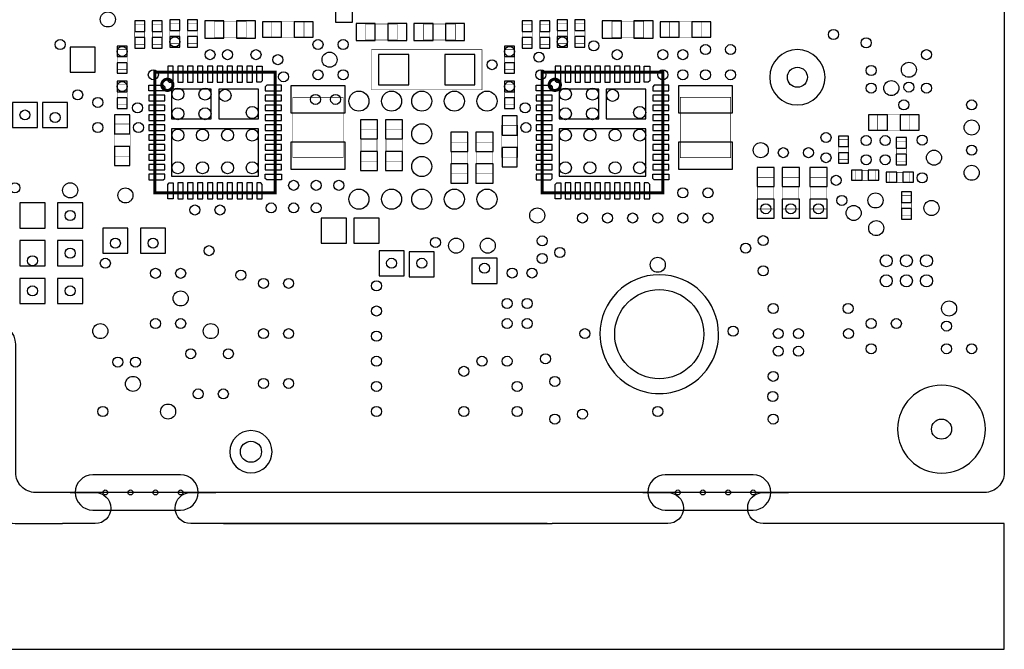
# Model space of a CAD drawing. Extents: x -127 to 3470, y -2628 to 437.
# Tile 2 of 6: x 1510 to 3470, y -2628 to -1376. Entities that reach past the tile are written whole.
import ezdxf

# ---------------------------------------------------------------- set-up
doc = ezdxf.new("R2010")
doc.units = 0
for name, color, linetype in [('BG_OUTLINE', 2, 'CONTINUOUS'), ('BG_WASTE_STRIPS', 1, 'CONTINUOUS'), ('PG_ASSEMBLY_BOTTOM', 3, 'CONTINUOUS'), ('PIN_BOTTOM', 4, 'CONTINUOUS'), ('RKO_ALL', 5, 'CONTINUOUS'), ('VC_BOTTOM', 6, 'CONTINUOUS')]:
    doc.layers.add(name, color=color, linetype=linetype)

msp = doc.modelspace()

# ---------------------------------------------------------------- linework, layer by layer
at = {"layer": 'BG_OUTLINE'}
msp.add_lwpolyline([(3470, 85.63), (3470, -2276.57, -0.414237), (3430.63, -2315.94), (1540.87, -2315.94, -0.414256), (1501.5, -2276.57), (1501.5, -2020.67, 0.414197), (1462.13, -1981.3), (241.65, -1981.3, -0.414191), (202.28, -1941.93), (202.28, -1567.91, 0.414213), (162.91, -1528.54), (-85.12, -1528.54, -0.41422), (-124.49, -1489.17), (-124.49, 85.63, -0.414203), (-85.12, 125), (3430.63, 125, -0.414212)], format="xyb", close=True, dxfattribs=at)
at = {"layer": 'BG_WASTE_STRIPS'}
for points in [[(-87, -1528.54, -1), (-87, -1590.54), (-87.49, -1590.54, 0.414214), (-124.49, -1627.54), (-124.49, -2627.94), (3470, -2627.94), (3470, -2377.94)], [(153, -1528.54), (103, -1528.54, 1), (103, -1590.54), (103, -1590.54, -0.414214), (140, -1627.54), (140, -1980.3, 0.414214), (203, -2043.3), (1382.5, -2043.3, -0.414214), (1444.5, -2105.3), (1444.5, -2315.94, 0.414214), (1506.5, -2377.94), (1595, -2377.94)], [(1610, -2315.94), (1660, -2315.94, -1), (1660, -2377.94), (1595, -2377.94)], [(2560, -2377.94), (1850, -2377.94, -1), (1850, -2315.94), (1900, -2315.94)], [(2750, -2315.94), (2800, -2315.94, -1), (2800, -2377.94), (2570, -2377.94)], [(3470, -2377.94), (2990, -2377.94, -1), (2990, -2315.94), (3040, -2315.94)]]:
    msp.add_lwpolyline(points, format="xyb", dxfattribs=at)
for points in [[(2570, -2315.94), (2520, -2315.94)], [(1915, -2377.94), (2570, -2377.94)]]:
    msp.add_lwpolyline(points, dxfattribs=at)
at = {"layer": 'PG_ASSEMBLY_BOTTOM'}
for points, const_width in [([(1758.5, -1385), (1738.5, -1385), (1738.5, -1425), (1758.5, -1425)], 1), ([(1793.5, -1385), (1773.5, -1385), (1773.5, -1425), (1793.5, -1425)], 1), ([(1808.5, -1423), (1828.5, -1423), (1828.5, -1383), (1808.5, -1383)], 1), ([(1843.5, -1423), (1863.5, -1423), (1863.5, -1383), (1843.5, -1383)], 1), ([(1897.5, -1379), (1897.5, -1411), (1960.5, -1411), (1960.5, -1379)], 1), ([(2011.5, -1379), (2011.5, -1411), (2075.5, -1411), (2075.5, -1379)], 1), ([(2261, -1416), (2261, -1384), (2198, -1384), (2198, -1416)], 1), ([(2314, -1384), (2314, -1416), (2377, -1416), (2377, -1384)], 1), ([(2530, -1385), (2510, -1385), (2510, -1425), (2530, -1425)], 1), ([(2565, -1385), (2545, -1385), (2545, -1425), (2565, -1425)], 1), ([(2580, -1423), (2600, -1423), (2600, -1383), (2580, -1383)], 1), ([(2615, -1423), (2635, -1423), (2635, -1383), (2615, -1383)], 1), ([(2689, -1379), (2689, -1411), (2752, -1411), (2752, -1379)], 1), ([(2803, -1379), (2803, -1411), (2867, -1411), (2867, -1379)], 1), ([(1703.5, -1475), (1723.5, -1475), (1723.5, -1435), (1703.5, -1435)], 1), ([(2210, -1435), (2210, -1515), (2430, -1515), (2430, -1435)], 1), ([(2475, -1475), (2495, -1475), (2495, -1435), (2475, -1435)], 1), ([(2018.5, -1480), (2018.5, -1720), (1778.5, -1720), (1778.5, -1480)], 6), ([(2790, -1480), (2790, -1720), (2550, -1720), (2550, -1480)], 6), ([(1703.5, -1545), (1723.5, -1545), (1723.5, -1505), (1703.5, -1505)], 1), ([(2475, -1545), (2495, -1545), (2495, -1505), (2475, -1505)], 1), ([(2153.5, -1530), (2053.5, -1530), (2053.5, -1650), (2153.5, -1650)], 1), ([(2925, -1530), (2825, -1530), (2825, -1650), (2925, -1650)], 1), ([(3218, -1564), (3218, -1596), (3282, -1596), (3282, -1564)], 1), ([(1729.5, -1583), (1697.5, -1583), (1697.5, -1647), (1729.5, -1647)], 1), ([(2501, -1585.5), (2469, -1585.5), (2469, -1649.5), (2501, -1649.5)], 1), ([(2221, -1594), (2189, -1594), (2189, -1657), (2221, -1657)], 1), ([(2271, -1594), (2239, -1594), (2239, -1657), (2271, -1657)], 1), ([(2401, -1619), (2369, -1619), (2369, -1682), (2401, -1682)], 1), ([(2451, -1619), (2419, -1619), (2419, -1682), (2451, -1682)], 1), ([(3140, -1654), (3160, -1654), (3160, -1614), (3140, -1614)], 1), ([(3275, -1617), (3255, -1617), (3255, -1657), (3275, -1657)], 1), ([(3173, -1675), (3173, -1695), (3213, -1695), (3213, -1675)], 1), ([(3242, -1679), (3242, -1699), (3282, -1699), (3282, -1679)], 1), ([(3011, -1689), (2979, -1689), (2979, -1752), (3011, -1752)], 1), ([(3061, -1689), (3029, -1689), (3029, -1752), (3061, -1752)], 1), ([(3116, -1689), (3084, -1689), (3084, -1752), (3116, -1752)], 1), ([(3265, -1765), (3285, -1765), (3285, -1725), (3265, -1725)], 1)]:
    msp.add_lwpolyline(points, close=True, dxfattribs=dict(at, const_width=const_width))
at = {"layer": 'PG_ASSEMBLY_BOTTOM', "const_width": 6}
for points in [[(1814.681, -1505, 1), (1792.319, -1505, 1)], [(2586.181, -1505, 1), (2563.819, -1505, 1)]]:
    msp.add_lwpolyline(points, format="xyb", close=True, dxfattribs=at)
at = {"layer": 'PIN_BOTTOM'}
for points in [[(2172, -1380.5), (2172, -1342.5), (2138, -1342.5), (2138, -1380.5)], [(1758.5, -1399), (1758.5, -1378), (1738.5, -1378), (1738.5, -1399)], [(1793.5, -1399), (1793.5, -1378), (1773.5, -1378), (1773.5, -1399)], [(1808.5, -1376), (1808.5, -1397), (1828.5, -1397), (1828.5, -1376)], [(1843.5, -1376), (1843.5, -1397), (1863.5, -1397), (1863.5, -1376)], [(1916, -1378), (1878, -1378), (1878, -1412), (1916, -1412)], [(1979, -1378), (1941, -1378), (1941, -1412), (1979, -1412)], [(2031, -1380), (1993, -1380), (1993, -1410), (2031, -1410)], [(2094, -1380), (2056, -1380), (2056, -1410), (2094, -1410)], [(2179.5, -1417), (2217.5, -1417), (2217.5, -1383), (2179.5, -1383)], [(2242.5, -1417), (2280.5, -1417), (2280.5, -1383), (2242.5, -1383)], [(2332.5, -1383), (2294.5, -1383), (2294.5, -1417), (2332.5, -1417)], [(2395.5, -1383), (2357.5, -1383), (2357.5, -1417), (2395.5, -1417)], [(2530, -1399), (2530, -1378), (2510, -1378), (2510, -1399)], [(2565, -1399), (2565, -1378), (2545, -1378), (2545, -1399)], [(2580, -1376), (2580, -1397), (2600, -1397), (2600, -1376)], [(2615, -1376), (2615, -1397), (2635, -1397), (2635, -1376)], [(2707.5, -1378), (2669.5, -1378), (2669.5, -1412), (2707.5, -1412)], [(2770.5, -1378), (2732.5, -1378), (2732.5, -1412), (2770.5, -1412)], [(2822.5, -1380), (2784.5, -1380), (2784.5, -1410), (2822.5, -1410)], [(2885.5, -1380), (2847.5, -1380), (2847.5, -1410), (2885.5, -1410)], [(1758.5, -1432), (1758.5, -1411), (1738.5, -1411), (1738.5, -1432)], [(1793.5, -1432), (1793.5, -1411), (1773.5, -1411), (1773.5, -1432)], [(1808.5, -1409), (1808.5, -1430), (1828.5, -1430), (1828.5, -1409)], [(1843.5, -1409), (1843.5, -1430), (1863.5, -1430), (1863.5, -1409)], [(2530, -1432), (2530, -1411), (2510, -1411), (2510, -1432)], [(2565, -1432), (2565, -1411), (2545, -1411), (2545, -1432)], [(2580, -1409), (2580, -1430), (2600, -1430), (2600, -1409)], [(2615, -1409), (2615, -1430), (2635, -1430), (2635, -1409)], [(1660, -1480), (1660, -1430), (1610, -1430), (1610, -1480)], [(1703.5, -1428), (1703.5, -1449), (1723.5, -1449), (1723.5, -1428)], [(2475, -1428), (2475, -1449), (2495, -1449), (2495, -1428)], [(2284, -1445), (2224, -1445), (2224, -1505), (2284, -1505)], [(2416, -1445), (2356, -1445), (2356, -1505), (2416, -1505)], [(1703.5, -1461), (1703.5, -1482), (1723.5, -1482), (1723.5, -1461)], [(1804.417, -1468), (1804.417, -1497), (1807.417, -1500), (1815.417, -1500), (1815.417, -1468)], [(1824.102, -1468), (1824.102, -1500), (1835.102, -1500), (1835.102, -1468)], [(1843.787, -1468), (1843.787, -1500), (1854.787, -1500), (1854.787, -1468)], [(1863.472, -1468), (1863.472, -1500), (1874.472, -1500), (1874.472, -1468)], [(1883.157, -1468), (1883.157, -1500), (1894.157, -1500), (1894.157, -1468)], [(1902.843, -1468), (1902.843, -1500), (1913.843, -1500), (1913.843, -1468)], [(1922.528, -1468), (1922.528, -1500), (1933.528, -1500), (1933.528, -1468)], [(1942.213, -1468), (1942.213, -1500), (1953.213, -1500), (1953.213, -1468)], [(1961.898, -1468), (1961.898, -1500), (1972.898, -1500), (1972.898, -1468)], [(1992.583, -1468), (1992.583, -1497), (1989.583, -1500), (1981.583, -1500), (1981.583, -1468)], [(2475, -1461), (2475, -1482), (2495, -1482), (2495, -1461)], [(2575.917, -1468), (2575.917, -1497), (2578.917, -1500), (2586.917, -1500), (2586.917, -1468)], [(2595.602, -1468), (2595.602, -1500), (2606.602, -1500), (2606.602, -1468)], [(2615.287, -1468), (2615.287, -1500), (2626.287, -1500), (2626.287, -1468)], [(2634.972, -1468), (2634.972, -1500), (2645.972, -1500), (2645.972, -1468)], [(2654.657, -1468), (2654.657, -1500), (2665.657, -1500), (2665.657, -1468)], [(2674.343, -1468), (2674.343, -1500), (2685.343, -1500), (2685.343, -1468)], [(2694.028, -1468), (2694.028, -1500), (2705.028, -1500), (2705.028, -1468)], [(2713.713, -1468), (2713.713, -1500), (2724.713, -1500), (2724.713, -1468)], [(2733.398, -1468), (2733.398, -1500), (2744.398, -1500), (2744.398, -1468)], [(2764.083, -1468), (2764.083, -1497), (2761.083, -1500), (2753.083, -1500), (2753.083, -1468)], [(1703.5, -1498), (1703.5, -1519), (1723.5, -1519), (1723.5, -1498)], [(1766.5, -1505.917), (1795.5, -1505.917), (1798.5, -1508.917), (1798.5, -1516.917), (1766.5, -1516.917)], [(2030.5, -1505.917), (2001.5, -1505.917), (1998.5, -1508.917), (1998.5, -1516.917), (2030.5, -1516.917)], [(2157.5, -1561), (2157.5, -1507), (2049.5, -1507), (2049.5, -1561)], [(2475, -1498), (2475, -1519), (2495, -1519), (2495, -1498)], [(2538, -1505.917), (2567, -1505.917), (2570, -1508.917), (2570, -1516.917), (2538, -1516.917)], [(2802, -1505.917), (2773, -1505.917), (2770, -1508.917), (2770, -1516.917), (2802, -1516.917)], [(2929, -1561), (2929, -1507), (2821, -1507), (2821, -1561)], [(1766.5, -1536.602), (1798.5, -1536.602), (1798.5, -1525.602), (1766.5, -1525.602)], [(1891, -1513.5), (1812, -1513.5), (1812, -1572.5), (1891, -1572.5)], [(1985, -1513.5), (1906, -1513.5), (1906, -1572.5), (1985, -1572.5)], [(2030.5, -1525.602), (1998.5, -1525.602), (1998.5, -1536.602), (2030.5, -1536.602)], [(2538, -1536.602), (2570, -1536.602), (2570, -1525.602), (2538, -1525.602)], [(2662.5, -1513.5), (2583.5, -1513.5), (2583.5, -1572.5), (2662.5, -1572.5)], [(2756.5, -1513.5), (2677.5, -1513.5), (2677.5, -1572.5), (2756.5, -1572.5)], [(2802, -1525.602), (2770, -1525.602), (2770, -1536.602), (2802, -1536.602)], [(1545, -1590), (1545, -1540), (1495, -1540), (1495, -1590)], [(1605, -1590), (1605, -1540), (1555, -1540), (1555, -1590)], [(1703.5, -1531), (1703.5, -1552), (1723.5, -1552), (1723.5, -1531)], [(1766.5, -1556.287), (1798.5, -1556.287), (1798.5, -1545.287), (1766.5, -1545.287)], [(2030.5, -1545.287), (1998.5, -1545.287), (1998.5, -1556.287), (2030.5, -1556.287)], [(2475, -1531), (2475, -1552), (2495, -1552), (2495, -1531)], [(2538, -1556.287), (2570, -1556.287), (2570, -1545.287), (2538, -1545.287)], [(2802, -1545.287), (2770, -1545.287), (2770, -1556.287), (2802, -1556.287)], [(1728.5, -1602.5), (1728.5, -1564.5), (1698.5, -1564.5), (1698.5, -1602.5)], [(1766.5, -1575.972), (1798.5, -1575.972), (1798.5, -1564.972), (1766.5, -1564.972)], [(2030.5, -1564.972), (1998.5, -1564.972), (1998.5, -1575.972), (2030.5, -1575.972)], [(2500, -1605), (2500, -1567), (2470, -1567), (2470, -1605)], [(2538, -1575.972), (2570, -1575.972), (2570, -1564.972), (2538, -1564.972)], [(2802, -1564.972), (2770, -1564.972), (2770, -1575.972), (2802, -1575.972)], [(3237.5, -1565), (3199.5, -1565), (3199.5, -1595), (3237.5, -1595)], [(3300.5, -1565), (3262.5, -1565), (3262.5, -1595), (3300.5, -1595)], [(1766.5, -1595.657), (1798.5, -1595.657), (1798.5, -1584.657), (1766.5, -1584.657)], [(2030.5, -1584.657), (1998.5, -1584.657), (1998.5, -1595.657), (2030.5, -1595.657)], [(2222, -1612.5), (2222, -1574.5), (2188, -1574.5), (2188, -1612.5)], [(2272, -1612.5), (2272, -1574.5), (2238, -1574.5), (2238, -1612.5)], [(2538, -1595.657), (2570, -1595.657), (2570, -1584.657), (2538, -1584.657)], [(2802, -1584.657), (2770, -1584.657), (2770, -1595.657), (2802, -1595.657)], [(1766.5, -1615.343), (1798.5, -1615.343), (1798.5, -1604.343), (1766.5, -1604.343)], [(1985, -1592.5), (1812, -1592.5), (1812, -1686.5), (1985, -1686.5)], [(2030.5, -1604.343), (1998.5, -1604.343), (1998.5, -1615.343), (2030.5, -1615.343)], [(2402, -1637.5), (2402, -1599.5), (2368, -1599.5), (2368, -1637.5)], [(2452, -1637.5), (2452, -1599.5), (2418, -1599.5), (2418, -1637.5)], [(2538, -1615.343), (2570, -1615.343), (2570, -1604.343), (2538, -1604.343)], [(2756.5, -1592.5), (2583.5, -1592.5), (2583.5, -1686.5), (2756.5, -1686.5)], [(2802, -1604.343), (2770, -1604.343), (2770, -1615.343), (2802, -1615.343)], [(3140, -1607), (3140, -1628), (3160, -1628), (3160, -1607)], [(1766.5, -1635.028), (1798.5, -1635.028), (1798.5, -1624.028), (1766.5, -1624.028)], [(2030.5, -1624.028), (1998.5, -1624.028), (1998.5, -1635.028), (2030.5, -1635.028)], [(2157.5, -1673), (2157.5, -1619), (2049.5, -1619), (2049.5, -1673)], [(2538, -1635.028), (2570, -1635.028), (2570, -1624.028), (2538, -1624.028)], [(2802, -1624.028), (2770, -1624.028), (2770, -1635.028), (2802, -1635.028)], [(2929, -1673), (2929, -1619), (2821, -1619), (2821, -1673)], [(3275, -1631), (3275, -1610), (3255, -1610), (3255, -1631)], [(1728.5, -1665.5), (1728.5, -1627.5), (1698.5, -1627.5), (1698.5, -1665.5)], [(1766.5, -1654.713), (1798.5, -1654.713), (1798.5, -1643.713), (1766.5, -1643.713)], [(2030.5, -1643.713), (1998.5, -1643.713), (1998.5, -1654.713), (2030.5, -1654.713)], [(2222, -1675.5), (2222, -1637.5), (2188, -1637.5), (2188, -1675.5)], [(2272, -1675.5), (2272, -1637.5), (2238, -1637.5), (2238, -1675.5)], [(2500, -1668), (2500, -1630), (2470, -1630), (2470, -1668)], [(2538, -1654.713), (2570, -1654.713), (2570, -1643.713), (2538, -1643.713)], [(2802, -1643.713), (2770, -1643.713), (2770, -1654.713), (2802, -1654.713)], [(3140, -1640), (3140, -1661), (3160, -1661), (3160, -1640)], [(3275, -1664), (3275, -1643), (3255, -1643), (3255, -1664)], [(1766.5, -1674.398), (1798.5, -1674.398), (1798.5, -1663.398), (1766.5, -1663.398)], [(2030.5, -1663.398), (1998.5, -1663.398), (1998.5, -1674.398), (2030.5, -1674.398)], [(2402, -1700.5), (2402, -1662.5), (2368, -1662.5), (2368, -1700.5)], [(2452, -1700.5), (2452, -1662.5), (2418, -1662.5), (2418, -1700.5)], [(2538, -1674.398), (2570, -1674.398), (2570, -1663.398), (2538, -1663.398)], [(2802, -1663.398), (2770, -1663.398), (2770, -1674.398), (2802, -1674.398)], [(1766.5, -1694.083), (1795.5, -1694.083), (1798.5, -1691.083), (1798.5, -1683.083), (1766.5, -1683.083)], [(2030.5, -1694.083), (2001.5, -1694.083), (1998.5, -1691.083), (1998.5, -1683.083), (2030.5, -1683.083)], [(2538, -1694.083), (2567, -1694.083), (2570, -1691.083), (2570, -1683.083), (2538, -1683.083)], [(2802, -1694.083), (2773, -1694.083), (2770, -1691.083), (2770, -1683.083), (2802, -1683.083)], [(3012, -1707.5), (3012, -1669.5), (2978, -1669.5), (2978, -1707.5)], [(3062, -1707.5), (3062, -1669.5), (3028, -1669.5), (3028, -1707.5)], [(3117, -1707.5), (3117, -1669.5), (3083, -1669.5), (3083, -1707.5)], [(3187, -1675), (3166, -1675), (3166, -1695), (3187, -1695)], [(3220, -1675), (3199, -1675), (3199, -1695), (3220, -1695)], [(3256, -1679), (3235, -1679), (3235, -1699), (3256, -1699)], [(3289, -1679), (3268, -1679), (3268, -1699), (3289, -1699)], [(1804.417, -1732), (1804.417, -1703), (1807.417, -1700), (1815.417, -1700), (1815.417, -1732)], [(1835.102, -1732), (1835.102, -1700), (1824.102, -1700), (1824.102, -1732)], [(1854.787, -1732), (1854.787, -1700), (1843.787, -1700), (1843.787, -1732)], [(1874.472, -1732), (1874.472, -1700), (1863.472, -1700), (1863.472, -1732)], [(1894.157, -1732), (1894.157, -1700), (1883.157, -1700), (1883.157, -1732)], [(1913.843, -1732), (1913.843, -1700), (1902.843, -1700), (1902.843, -1732)], [(1933.528, -1732), (1933.528, -1700), (1922.528, -1700), (1922.528, -1732)], [(1953.213, -1732), (1953.213, -1700), (1942.213, -1700), (1942.213, -1732)], [(1972.898, -1732), (1972.898, -1700), (1961.898, -1700), (1961.898, -1732)], [(1992.583, -1732), (1992.583, -1703), (1989.583, -1700), (1981.583, -1700), (1981.583, -1732)], [(2575.917, -1732), (2575.917, -1703), (2578.917, -1700), (2586.917, -1700), (2586.917, -1732)], [(2606.602, -1732), (2606.602, -1700), (2595.602, -1700), (2595.602, -1732)], [(2626.287, -1732), (2626.287, -1700), (2615.287, -1700), (2615.287, -1732)], [(2645.972, -1732), (2645.972, -1700), (2634.972, -1700), (2634.972, -1732)], [(2665.657, -1732), (2665.657, -1700), (2654.657, -1700), (2654.657, -1732)], [(2685.343, -1732), (2685.343, -1700), (2674.343, -1700), (2674.343, -1732)], [(2705.028, -1732), (2705.028, -1700), (2694.028, -1700), (2694.028, -1732)], [(2724.713, -1732), (2724.713, -1700), (2713.713, -1700), (2713.713, -1732)], [(2744.398, -1732), (2744.398, -1700), (2733.398, -1700), (2733.398, -1732)], [(2764.083, -1732), (2764.083, -1703), (2761.083, -1700), (2753.083, -1700), (2753.083, -1732)], [(3265, -1718), (3265, -1739), (3285, -1739), (3285, -1718)], [(1560, -1790), (1560, -1740), (1510, -1740), (1510, -1790)], [(1635, -1790), (1635, -1740), (1585, -1740), (1585, -1790)], [(3012, -1770.5), (3012, -1732.5), (2978, -1732.5), (2978, -1770.5)], [(3062, -1770.5), (3062, -1732.5), (3028, -1732.5), (3028, -1770.5)], [(3117, -1770.5), (3117, -1732.5), (3083, -1732.5), (3083, -1770.5)], [(3265, -1751), (3265, -1772), (3285, -1772), (3285, -1751)], [(2160, -1820), (2160, -1770), (2110, -1770), (2110, -1820)], [(2225, -1770), (2175, -1770), (2175, -1820), (2225, -1820)], [(1725, -1840), (1725, -1790), (1675, -1790), (1675, -1840)], [(1800, -1840), (1800, -1790), (1750, -1790), (1750, -1840)], [(1560, -1865), (1560, -1815), (1510, -1815), (1510, -1865)], [(1635, -1865), (1635, -1815), (1585, -1815), (1585, -1865)], [(2275, -1885), (2275, -1835), (2225, -1835), (2225, -1885)], [(2335, -1837), (2285, -1837), (2285, -1887), (2335, -1887)], [(2460, -1900), (2460, -1850), (2410, -1850), (2410, -1900)], [(1560, -1940), (1560, -1890), (1510, -1890), (1510, -1940)], [(1635, -1940), (1635, -1890), (1585, -1890), (1585, -1940)]]:
    msp.add_lwpolyline(points, close=True, dxfattribs=at)
for centre, radius in [((3058, -1490), 20), ((2783, -2001), 88.74), ((3345, -2190), 20), ((1970, -2235), 21), ((1680, -2315.94), 5), ((1730, -2315.94), 5), ((1780, -2315.94), 5), ((1830, -2315.94), 5), ((2820, -2315.94), 5), ((2870, -2315.94), 5), ((2920, -2315.94), 5), ((2970, -2315.94), 5)]:
    msp.add_circle(centre, radius, dxfattribs=at)
at = {"layer": 'RKO_ALL'}
for points in [[(3113, -1490, 1), (3003, -1490, 1)], [(2901.11, -2001.004, 1), (2664.887, -2001.005, 1)], [(3432.5, -2190, 1), (3257.5, -2190, 1)], [(2012, -2235, 1), (1928, -2235, 1)], [(1830, -2350.94, 1), (1830, -2280.94), (1655, -2280.94, 1), (1655, -2350.94)], [(2970, -2350.94, 1), (2970, -2280.94), (2795, -2280.94, 1), (2795, -2350.94)]]:
    msp.add_lwpolyline(points, format="xyb", close=True, dxfattribs=at)
at = {"layer": 'VC_BOTTOM'}
for centre, radius in [((1685, -1375), 15), ((1818.5, -1419.5), 10), ((2590, -1419.5), 10), ((3130, -1405), 10), ((3195, -1421.5), 10), ((1590, -1425), 10), ((1713.5, -1438.5), 10), ((2103.5, -1425), 10), ((2153.5, -1425), 10), ((2485, -1438.5), 10), ((2652.5, -1427.5), 10), ((2875, -1435), 10), ((2925, -1435), 10), ((1888.5, -1445), 10), ((1923.5, -1445), 10), ((1980, -1445), 10), ((2023.5, -1455), 10), ((2126.5, -1455), 15), ((2543.5, -1450), 10), ((2699, -1445), 10), ((2790, -1445), 10), ((2830, -1445), 10), ((3315, -1445), 10), ((2450, -1465), 10), ((3205, -1476.5), 10), ((3280, -1475), 15), ((1775.6, -1485), 10), ((2035, -1489), 10), ((2103.5, -1485), 10), ((2153.5, -1485), 10), ((2547.1, -1485), 10), ((2790, -1485), 10), ((2830, -1485), 10), ((2875, -1485), 10), ((2925, -1485), 10), ((1713.5, -1508.5), 10), ((2485, -1508.5), 10), ((3205, -1511.5), 10), ((3245, -1511.5), 15), ((3280, -1509.5), 10), ((3315, -1511.5), 10), ((1625, -1525), 10), ((1824.5, -1523.5), 12), ((1878.5, -1523.5), 12), ((1918.5, -1526), 12), ((2098.5, -1534), 10), ((2138.5, -1534), 10), ((2185, -1537.5), 20), ((2250, -1537.5), 20), ((2310, -1537.5), 20), ((2375, -1537.5), 20), ((2440, -1537.5), 20), ((2596, -1523.5), 12), ((2650, -1523.5), 12), ((2690, -1526), 12), ((1665, -1540), 10), ((1744.287, -1550.787), 10), ((1972.5, -1560), 12), ((2515.787, -1550.787), 10), ((2744, -1560), 12), ((3270, -1545), 10), ((3405, -1545), 10), ((1520, -1565), 10), ((1580, -1570), 10), ((1824.5, -1562.5), 12), ((1878.5, -1562.5), 12), ((2596, -1562.5), 12), ((2650, -1562.5), 12), ((1665, -1590), 10), ((1746.057, -1590.157), 10), ((2310, -1602.5), 20), ((2517.557, -1590.157), 10), ((3405, -1590), 15), ((1824.5, -1605), 12), ((1873.5, -1605), 12), ((1923.5, -1605), 12), ((1972.5, -1605), 12), ((2596, -1605), 12), ((2645, -1605), 12), ((2695, -1605), 12), ((2744, -1605), 12), ((3115, -1610), 10), ((3195, -1616), 10), ((3233, -1616), 10), ((3306.499, -1615), 10), ((2985, -1635), 15), ((3405, -1635), 10), ((3030, -1640), 10), ((3080, -1640), 10), ((3115, -1650), 10), ((3195, -1654), 10), ((3233, -1654), 10), ((3330, -1650), 15), ((1824.5, -1670), 12), ((1873.5, -1670), 12), ((1923.5, -1670), 12), ((1972.5, -1670), 12), ((2310, -1667.5), 20), ((2596, -1670), 12), ((2645, -1670), 12), ((2695, -1670), 12), ((2744, -1670), 12), ((3405, -1680), 15), ((3135, -1695), 10), ((3306.5, -1690), 10), ((1500, -1710), 10), ((1610, -1715), 15), ((2055, -1705), 10), ((2100, -1705), 10), ((2145, -1705), 10), ((1720, -1725), 15), ((2185, -1732.5), 20), ((2250, -1732.5), 20), ((2310, -1732.5), 20), ((2375, -1732.5), 20), ((2440, -1732.5), 20), ((2830, -1720), 10), ((2880, -1720), 10), ((3146.5, -1735), 10), ((3213.5, -1735), 15), ((1858.343, -1754.002), 10), ((1908.343, -1754.002), 10), ((2010, -1750), 10), ((2055, -1750), 10), ((2100, -1750), 10), ((2995, -1751.5), 10), ((3045, -1751.5), 10), ((3100, -1751.5), 10), ((3325, -1750), 15), ((1610, -1765), 10), ((2540, -1765), 15), ((2630, -1770), 10), ((2680, -1770), 10), ((2730, -1770), 10), ((2780, -1770), 10), ((2830, -1770), 10), ((2880, -1770), 10), ((3170, -1760), 15), ((3215, -1790), 15), ((1700, -1820), 10), ((1775, -1820), 10), ((2337.5, -1818.5), 10), ((2378.5, -1825), 15), ((2441.5, -1825), 15), ((2550, -1815.5), 10), ((2955, -1830), 10), ((2990, -1815), 10), ((1610, -1840), 10), ((1886.5, -1835), 10), ((2550, -1850.5), 10), ((2585, -1838.5), 10), ((1535, -1855), 10), ((1680, -1860), 10), ((2250, -1860), 10), ((2310, -1860), 10), ((2435, -1870), 10), ((2780, -1863), 15), ((3235, -1855), 12), ((3275, -1855), 12), ((3315, -1855), 12), ((1780, -1880), 10), ((1830, -1880), 10), ((1950, -1883.5), 10), ((2490.16, -1879.44), 10), ((2529.53, -1879.44), 10), ((2990, -1875), 10), ((1995, -1900), 10), ((2045, -1900), 10), ((2220, -1905), 10), ((3235, -1895), 12), ((3275, -1895), 12), ((3315, -1895), 12), ((1535, -1915), 10), ((1610, -1915), 10), ((1830, -1930), 15), ((2480, -1940), 10), ((2520, -1940), 10), ((3010, -1950), 10), ((3159, -1950), 10), ((3360, -1950), 15), ((2220, -1955), 10), ((1670, -1995), 15), ((1780, -1980), 10), ((1830, -1980), 10), ((1890, -1995), 15), ((2480, -1980), 10), ((2520, -1980), 10), ((3205, -1980), 10), ((3255, -1980), 10), ((3355, -1985), 10), ((1995, -2000), 10), ((2045, -2000), 10), ((2220, -2005), 10), ((2635, -2000), 10), ((2930, -1995), 10), ((3020, -2000), 10), ((3060, -2000), 10), ((3160, -2000), 10), ((1850, -2040), 10), ((1925, -2040), 10), ((3020, -2035), 10), ((3060, -2035), 10), ((3205, -2030), 10), ((3355, -2030), 10), ((3405, -2030), 10), ((1705, -2056.5), 10), ((1740, -2056.5), 10), ((2220, -2055), 10), ((2430, -2055), 10), ((2480, -2055), 10), ((2556.5, -2050), 10), ((2394, -2075), 10), ((3010, -2085), 10), ((1735, -2100), 15), ((1995, -2099), 10), ((2045, -2099), 10), ((2220, -2105), 10), ((2500, -2105), 10), ((2575, -2095), 10), ((1865, -2120), 10), ((1915, -2120), 10), ((3009, -2125), 10), ((1675, -2155), 10), ((1805, -2155), 15), ((2220, -2155), 10), ((2394, -2155), 10), ((2500, -2155), 10), ((2630, -2160), 10), ((2780, -2155), 10), ((2575, -2170), 10), ((3010, -2170), 10)]:
    msp.add_circle(centre, radius, dxfattribs=at)

doc.saveas('drawing.dxf')
